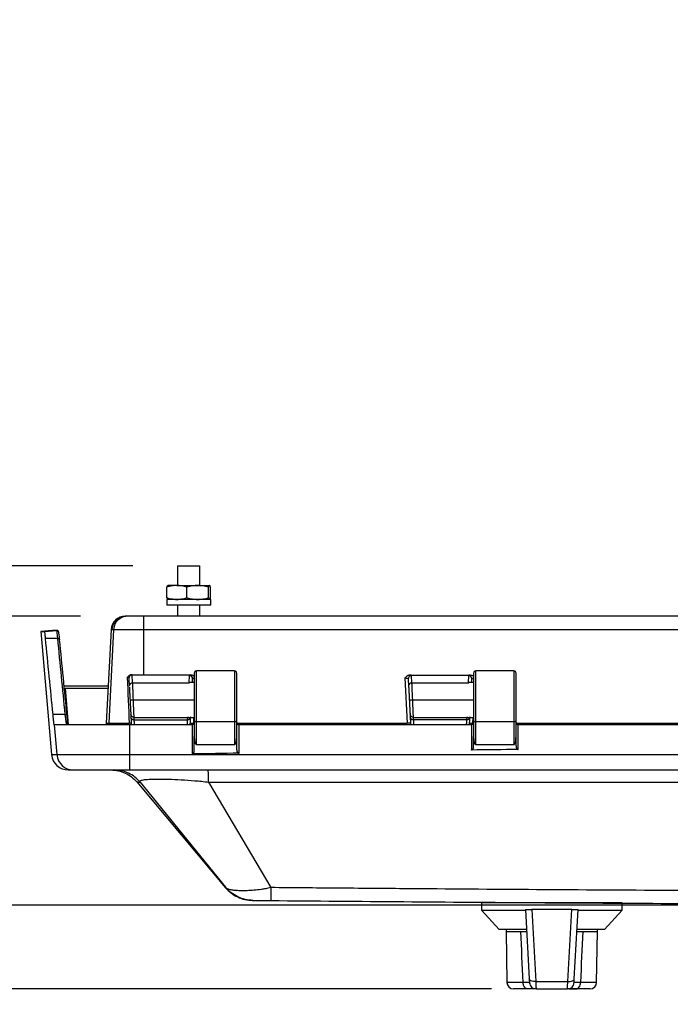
# Model space of a CAD drawing. Header units: inches. Extents: x 2 to 86, y 2 to 66.
# Tile 10 of 34: x 8.6 to 14.4, y 43.8 to 52.6. Entities that reach past the tile are written whole.
import ezdxf

# ---------------------------------------------------------------- set-up
doc = ezdxf.new("R2010")
doc.units = ezdxf.units.IN
doc.header["$LTSCALE"] = 8
doc.header["$MEASUREMENT"] = 0
doc.layers.add('DIMENSIONS', color=140, linetype='Continuous', lineweight=25)
doc.styles.add('SLDTEXTSTYLE0', font='TXT', dxfattribs={"width": 0.7})
doc.dimstyles.new('SLDDIMSTYLE0', dxfattribs={"dimtxt": 0.679688, "dimasz": 1.04, "dimexe": 0, "dimexo": 0.0625, "dimgap": 0.169922, "dimtad": 0, "dimtih": 1, "dimtoh": 1, "dimrnd": 1e-09, "dimzin": 12, "dimdsep": 46, "dimtxsty": 'SLDTEXTSTYLE0', "dimsah": 1, "dimcen": 0.09, "dimadec": 0, "dimazin": 3, "dimtfac": 1, "dimtofl": 0, "dimtmove": 0, "dimatfit": 3, "dimfxl": 0, "dimfrac": 2, "dimtolj": 1, "dimtzin": 12, "dimarcsym": 0})
doc.dimstyles.new('SLDDIMSTYLE1', dxfattribs={"dimtxt": 0.679688, "dimasz": 1.04, "dimexe": 0, "dimexo": 0.0625, "dimgap": 0.169922, "dimtad": 0, "dimtih": 1, "dimtoh": 1, "dimrnd": 1e-09, "dimdsep": 46, "dimtxsty": 'SLDTEXTSTYLE0', "dimsah": 1, "dimcen": 0.09, "dimadec": 0, "dimazin": 2, "dimtfac": 1, "dimtmove": 0, "dimatfit": 0, "dimfxl": 0, "dimfrac": 2, "dimtolj": 1, "dimtzin": 12, "dimarcsym": 0})
doc.dimstyles.new('SLDDIMSTYLE3', dxfattribs={"dimtxt": 0.679688, "dimasz": 1.04, "dimexe": 0, "dimexo": 0.0625, "dimgap": 0.169922, "dimtad": 0, "dimtih": 1, "dimtoh": 1, "dimrnd": 1e-09, "dimzin": 12, "dimdsep": 46, "dimtxsty": 'SLDTEXTSTYLE0', "dimsah": 1, "dimcen": 0.09, "dimadec": 0, "dimazin": 3, "dimtfac": 1, "dimtmove": 0, "dimatfit": 0, "dimfxl": 0, "dimfrac": 2, "dimtolj": 1, "dimtzin": 12, "dimarcsym": 0})

# ---------------------------------------------------------------- blocks, each defined once
blk = doc.blocks.new('_D_7')
at = {"layer": 'DIMENSIONS'}
for p, q in [((3.8093, 51.5711), (3.5811, 51.5711)), ((3.5811, 51.5711), (3.5811, 50.4909)), ((5.8291, 51.5711), (6.0573, 51.5711)), ((6.0573, 51.5711), (6.0573, 50.4909)), ((7.0544, 51.5711), (8.0639, 51.5711)), ((8.0639, 51.5711), (8.0639, 47.2603)), ((3.5811, 50.4909), (3.8093, 50.4909)), ((6.0573, 50.4909), (5.8291, 50.4909)), ((9.104, 47.2603), (7.0639, 47.2603)), ((8.0639, 44.6753), (8.0639, 47.2603)), ((19.571, 44.6753), (7.0639, 44.6753))]:
    blk.add_line(p, q, dxfattribs=at)
for points in [[(8.0639, 47.2603), (7.9039, 46.2203), (8.2239, 46.2203)], [(8.0639, 44.6753), (8.2239, 45.7153), (7.9039, 45.7153)]]:
    blk.add_solid(points, dxfattribs=at)
at = {"layer": 'DIMENSIONS', "char_height": 0.66667, "attachment_point": 1, "style": 'SLDTEXTSTYLE0'}
for s, insert in [('2.59', (3.8093, 52.5827)), ('65.7', (3.8093, 51.3503))]:
    blk.add_mtext(s, dxfattribs=dict(at, insert=insert))
blk = doc.blocks.new('_D_8')
at = {"layer": 'DIMENSIONS'}
for p, q in [((8.0639, 44.6753), (8.0639, 46.6753)), ((19.571, 44.6753), (7.0639, 44.6753)), ((12.7819, 43.9276), (7.0639, 43.9276)), ((8.0639, 39.8964), (8.0639, 43.9276)), ((3.7718, 39.8964), (3.5435, 39.8964)), ((3.5435, 39.8964), (3.5435, 38.8162)), ((5.7915, 39.8964), (6.0198, 39.8964)), ((6.0198, 39.8964), (6.0198, 38.8162)), ((7.0169, 39.8964), (8.0639, 39.8964)), ((3.5435, 38.8162), (3.7718, 38.8162)), ((6.0198, 38.8162), (5.7915, 38.8162))]:
    blk.add_line(p, q, dxfattribs=at)
for points in [[(8.0639, 44.6753), (8.2239, 45.7153), (7.9039, 45.7153)], [(8.0639, 43.9276), (7.9039, 42.8876), (8.2239, 42.8876)]]:
    blk.add_solid(points, dxfattribs=at)
at = {"layer": 'DIMENSIONS', "char_height": 0.66667, "attachment_point": 1, "style": 'SLDTEXTSTYLE0'}
for s, insert in [('0.75', (3.7718, 40.908)), ('19.0', (3.7718, 39.6756))]:
    blk.add_mtext(s, dxfattribs=dict(at, insert=insert))
blk = doc.blocks.new('_D_9')
at = {"layer": 'DIMENSIONS'}
for p, q in [((5.0241, 47.7103), (5.0241, 49.7103)), ((9.5736, 47.7103), (4.0241, 47.7103)), ((4.0142, 46.1603), (3.7859, 46.1603)), ((3.7859, 46.1603), (3.7859, 45.0801)), ((6.0339, 46.1603), (6.2622, 46.1603)), ((6.2622, 46.1603), (6.2622, 45.0801)), ((3.7859, 45.0801), (4.0142, 45.0801)), ((6.2622, 45.0801), (6.0339, 45.0801)), ((12.7819, 43.9276), (4.0241, 43.9276)), ((5.0241, 43.9276), (5.0241, 41.9276))]:
    blk.add_line(p, q, dxfattribs=at)
for points in [[(5.0241, 47.7103), (5.1841, 48.7503), (4.8641, 48.7503)], [(5.0241, 43.9276), (4.8641, 42.8876), (5.1841, 42.8876)]]:
    blk.add_solid(points, dxfattribs=at)
at = {"layer": 'DIMENSIONS', "char_height": 0.66667, "attachment_point": 1, "style": 'SLDTEXTSTYLE0'}
for s, insert in [('3.78', (4.0142, 47.1719)), ('96.1', (4.0142, 45.9395))]:
    blk.add_mtext(s, dxfattribs=dict(at, insert=insert))

msp = doc.modelspace()

# ---------------------------------------------------------------- linework, layer by layer
for p, q in [((9.9736, 47.7103), (9.9736, 47.5353)), ((9.9736, 47.7103), (10.1721, 47.7103)), ((10.1721, 47.5353), (10.1721, 47.7103)), ((9.8773, 47.427), (9.8773, 47.5185)), ((9.9665, 47.5353), (9.8856, 47.5353)), ((9.9665, 47.5353), (10.1534, 47.5353)), ((10.0556, 47.427), (10.0556, 47.5185)), ((10.1534, 47.5353), (10.2598, 47.5353)), ((10.2511, 47.427), (10.2511, 47.5185)), ((10.2684, 47.427), (10.2684, 47.5185)), ((9.876, 47.4103), (9.876, 47.3603)), ((10.2697, 47.4103), (9.876, 47.4103)), ((10.2697, 47.3603), (10.2697, 47.4103)), ((10.2697, 47.3603), (9.876, 47.3603)), ((9.9736, 47.3603), (9.9736, 47.2603)), ((10.1721, 47.2603), (10.1721, 47.3603)), ((9.5102, 47.2603), (9.504, 47.2603)), ((9.5105, 47.2603), (9.5104, 47.2603)), ((9.5259, 47.2603), (9.5105, 47.2603)), ((9.6686, 47.2603), (9.5259, 47.2603)), ((15.0715, 47.2603), (9.6686, 47.2603)), ((8.8535, 47.1336), (8.7489, 47.1244)), ((8.7489, 47.1244), (8.8453, 46.0222)), ((8.7489, 47.1244), (8.7848, 47.1244)), ((8.8535, 47.1336), (8.8889, 47.1336)), ((8.8907, 47.1336), (8.8552, 47.1336)), ((9.3792, 47.1418), (9.3352, 46.3029)), ((9.4011, 47.1418), (9.3571, 46.3029)), ((9.3792, 47.1418), (9.3854, 47.1418)), ((9.3854, 47.1353), (9.3857, 47.1418)), ((9.3855, 47.1418), (9.3857, 47.1418)), ((9.3857, 47.1418), (9.4011, 47.1418)), ((9.4011, 47.1418), (9.6679, 47.1418)), ((9.6679, 47.1418), (9.6678, 46.735)), ((9.6679, 47.1418), (15.0712, 47.1418)), ((8.8978, 47.0621), (8.7913, 47.0621)), ((10.4829, 46.7703), (10.1429, 46.7703)), ((10.1429, 46.3157), (10.1429, 46.7703)), ((10.4829, 46.7703), (10.4829, 46.3157)), ((12.9829, 46.7703), (12.6429, 46.7703)), ((12.6429, 46.3157), (12.6429, 46.7703)), ((12.9829, 46.7703), (12.9829, 46.3157)), ((9.5375, 46.7045), (9.5412, 46.634)), ((9.5712, 46.6654), (9.5675, 46.7359)), ((10.078, 46.7309), (10.0746, 46.6654)), ((10.1229, 46.6663), (10.0815, 46.6663)), ((10.1062, 46.6663), (10.1079, 46.6995)), ((10.1229, 46.7503), (10.1229, 46.3306)), ((10.5029, 46.3306), (10.5029, 46.7503)), ((12.0073, 46.7083), (12.0286, 46.3029)), ((12.0378, 46.6986), (12.0412, 46.634)), ((12.0712, 46.6654), (12.0678, 46.73)), ((12.5779, 46.7297), (12.5746, 46.6654)), ((12.6229, 46.6663), (12.5815, 46.6663)), ((12.6062, 46.6663), (12.6079, 46.6983)), ((12.6229, 46.7503), (12.6229, 46.3306)), ((13.0029, 46.3306), (13.0029, 46.7503)), ((9.3526, 46.6353), (8.9524, 46.6353)), ((8.9657, 46.617), (8.9657, 46.617)), ((8.9657, 46.617), (8.9943, 46.2903)), ((8.9657, 46.617), (9.3517, 46.617)), ((9.5712, 46.6654), (10.0746, 46.6654)), ((10.0746, 46.6654), (10.0815, 46.6645)), ((12.0712, 46.6654), (12.5746, 46.6654)), ((12.5746, 46.6654), (12.5815, 46.6645)), ((10.1229, 46.5103), (9.5778, 46.5103)), ((12.6229, 46.5103), (12.0778, 46.5103)), ((8.9648, 46.3811), (8.8583, 46.3811)), ((8.989, 46.3283), (8.9847, 46.3687)), ((9.5544, 46.3835), (9.5555, 46.3609)), ((9.5843, 46.3552), (10.0614, 46.3552)), ((9.5855, 46.3327), (9.5843, 46.3552)), ((9.5853, 46.3327), (10.0602, 46.3327)), ((10.0614, 46.3552), (10.0602, 46.3327)), ((10.0682, 46.356), (10.0614, 46.3552)), ((10.0682, 46.3543), (10.1229, 46.3543)), ((10.1174, 46.3029), (10.1201, 46.3543)), ((10.1229, 46.3306), (10.1229, 46.1858)), ((10.4829, 46.3157), (10.1429, 46.3157)), ((10.1429, 46.1103), (10.1429, 46.3157)), ((10.4829, 46.3157), (10.4829, 46.1103)), ((10.5029, 46.1858), (10.5029, 46.3306)), ((12.0544, 46.3835), (12.0555, 46.3609)), ((12.0843, 46.3552), (12.5614, 46.3552)), ((12.0855, 46.3327), (12.0843, 46.3552)), ((12.5602, 46.3327), (12.0855, 46.3327)), ((12.5614, 46.3552), (12.5602, 46.3327)), ((12.5682, 46.356), (12.5614, 46.3552)), ((12.5682, 46.3543), (12.6229, 46.3543)), ((12.6174, 46.3029), (12.6201, 46.3543)), ((12.6229, 46.3306), (12.6229, 46.1858)), ((12.9829, 46.3157), (12.6429, 46.3157)), ((12.6429, 46.1103), (12.6429, 46.3157)), ((12.9829, 46.3157), (12.9829, 46.1103)), ((13.0029, 46.1858), (13.0029, 46.3306)), ((8.8689, 46.2903), (8.8688, 46.2903)), ((8.8689, 46.2903), (8.8923, 46.0222)), ((9.542, 46.2903), (8.8689, 46.2903)), ((9.3352, 46.3029), (9.3571, 46.3029)), ((9.3571, 46.3029), (9.5408, 46.3029)), ((9.542, 46.2903), (9.5422, 46.0222)), ((10.1029, 46.2903), (9.542, 46.2903)), ((10.1031, 46.2903), (10.1031, 46.0283)), ((10.5044, 46.3029), (12.0286, 46.3029)), ((12.6029, 46.2903), (10.5231, 46.2903)), ((10.5231, 46.0349), (10.5231, 46.2903)), ((12.603, 46.2903), (12.603, 46.0635)), ((13.0035, 46.3029), (14.5285, 46.3029)), ((13.023, 46.0685), (13.023, 46.2903)), ((15.1029, 46.2903), (13.023, 46.2903)), ((10.1229, 46.0595), (10.1229, 46.1858)), ((10.5029, 46.0661), (10.5029, 46.1858)), ((12.6229, 46.0948), (12.6229, 46.1858)), ((13.0029, 46.0997), (13.0029, 46.1858)), ((10.4829, 46.1103), (10.1429, 46.1103)), ((12.9829, 46.1103), (12.6429, 46.1103)), ((8.8453, 46.0222), (8.8923, 46.0222)), ((8.8923, 46.0222), (9.5422, 46.0222)), ((9.5422, 46.0222), (30.8957, 46.0222)), ((8.9947, 45.8853), (9.0417, 45.8853)), ((9.0417, 45.8853), (9.5438, 45.8853)), ((9.5438, 45.8853), (31.1019, 45.8853)), ((9.6079, 45.7784), (10.4034, 44.8327)), ((9.6082, 45.7784), (9.6079, 45.7784)), ((9.6384, 45.7755), (10.4031, 44.8367)), ((10.2497, 45.7768), (10.8089, 44.8333)), ((12.693, 44.6956), (12.693, 44.6326)), ((13.9528, 44.6956), (12.693, 44.6956)), ((12.7914, 44.7048), (12.7914, 44.6956)), ((12.8378, 44.6956), (12.8378, 44.7045)), ((13.9528, 44.6326), (13.9528, 44.6956)), ((12.693, 44.6326), (12.8504, 44.4594)), ((12.693, 44.6326), (12.9298, 44.6326)), ((12.9298, 44.6326), (13.0869, 44.6326)), ((13.0867, 44.6363), (13.1211, 44.016)), ((13.5014, 44.6363), (13.1443, 44.6363)), ((13.1443, 44.6363), (13.1801, 43.9929)), ((13.4657, 43.9929), (13.5014, 44.6363)), ((13.5246, 44.016), (13.5591, 44.6363)), ((13.5589, 44.6326), (13.9528, 44.6326)), ((13.7953, 44.4594), (13.9528, 44.6326)), ((13.0965, 44.4594), (12.8504, 44.4594)), ((12.9138, 44.4594), (12.9134, 44.4394)), ((12.9134, 44.4394), (12.9213, 43.9856)), ((12.9134, 44.4394), (13.0464, 44.4394)), ((13.7953, 44.4594), (13.5493, 44.4594)), ((13.5994, 44.4394), (13.7323, 44.4394)), ((13.7244, 43.9856), (13.7323, 44.4394)), ((13.7323, 44.4394), (13.732, 44.4594)), ((13.066, 43.9856), (12.9213, 43.9856)), ((13.1801, 43.9929), (13.4657, 43.9929)), ((13.7244, 43.9856), (13.5798, 43.9856)), ((13.1037, 43.9276), (12.9804, 43.9276)), ((13.1819, 43.9276), (13.4639, 43.9276)), ((13.476, 43.9276), (13.4639, 43.9276)), ((13.6654, 43.9276), (13.542, 43.9276))]:
    msp.add_line(p, q)
at = {"flags": 128}
for points in [[(9.6678, 46.735), (9.904, 46.7348), (10.0896, 46.7347)], [(12.0565, 46.7338), (12.355, 46.7337), (12.5895, 46.7336)], [(9.3352, 46.3029), (9.3339, 46.2945), (9.3327, 46.2903)], [(9.3571, 46.3029), (9.3559, 46.2945), (9.3546, 46.2903)], [(13.1037, 43.9276), (13.0965, 43.9287), (13.0894, 43.932), (13.083, 43.9373), (13.0773, 43.9445), (13.0726, 43.9533), (13.069, 43.9633), (13.0668, 43.9742), (13.066, 43.9856)], [(13.1801, 43.9929), (13.1687, 43.9929), (13.1578, 43.9938), (13.1478, 43.9958), (13.1389, 43.9986), (13.1315, 44.0021), (13.126, 44.0063), (13.1225, 44.011), (13.1211, 44.016)], [(13.4657, 43.9929), (13.477, 43.9929), (13.4879, 43.9938), (13.498, 43.9958), (13.5069, 43.9986), (13.5142, 44.0021), (13.5197, 44.0063), (13.5233, 44.011), (13.5246, 44.016)], [(13.542, 43.9276), (13.5493, 43.9287), (13.5563, 43.932), (13.5628, 43.9373), (13.5685, 43.9445), (13.5732, 43.9533), (13.5767, 43.9633), (13.5789, 43.9742), (13.5798, 43.9856)]]:
    msp.add_lwpolyline(points, dxfattribs=at)
for centre, radius, start, end in [((9.504, 47.1353), 0.125, 90, 177), ((9.5105, 47.1353), 0.125, 90.00012, 177.00014), ((9.5259, 47.1353), 0.125, 90.00042, 177.00048), ((15.4101, 47.1704), 5.7423, 179.10339, 180.2854), ((8.8552, 47.1136), 0.02, 90, 95), ((10.1429, 46.7503), 0.02, 90, 180), ((10.4829, 46.7503), 0.02, 0, 90), ((12.6429, 46.7503), 0.02, 90, 180), ((12.9829, 46.7503), 0.02, 0, 90), ((10.1407, 46.3336), 0.018, 189.36406, 276.99646), ((10.4851, 46.3336), 0.018, 263.00354, 350.63594), ((12.6407, 46.3336), 0.018, 189.36406, 276.99646), ((12.9851, 46.3336), 0.018, 263.00354, 350.63594), ((8.9947, 46.0353), 0.15, 185, 270), ((9.0417, 46.0353), 0.15, 184.99779, 269.99824), ((12.5879, 45.9899), 3.0458, 179.39256, 181.96873), ((12.9804, 43.9867), 0.0591, 181, 269.99999), ((13.1819, 43.9867), 0.0591, 183.17983, 270), ((13.4639, 43.9867), 0.0591, 270, 356.82017), ((13.6654, 43.9867), 0.0591, 270.00001, 359)]:
    msp.add_arc(centre, radius, start, end)
for points, knots in [([(9.9665, 47.5353), (9.9522, 47.5353), (9.9381, 47.5339), (9.909, 47.5284), (9.8939, 47.5243), (9.8773, 47.5185)], [0, 0, 0, 0, 0.5, 0.5, 1, 1, 1, 1]), ([(9.8773, 47.5185), (9.8789, 47.5243), (9.8804, 47.5284), (9.8832, 47.5339), (9.8846, 47.5353), (9.886, 47.5353)], [0, 0, 0, 0, 0.5, 0.5, 1, 1, 1, 1]), ([(10.0556, 47.5185), (10.0391, 47.5243), (10.024, 47.5284), (9.9948, 47.5339), (9.9808, 47.5353), (9.9665, 47.5353)], [0, 0, 0, 0, 0.5, 0.5, 1, 1, 1, 1]), ([(10.1534, 47.5353), (10.1377, 47.5353), (10.1223, 47.5339), (10.0903, 47.5284), (10.0737, 47.5243), (10.0556, 47.5185)], [0, 0, 0, 0, 0.5, 0.5, 1, 1, 1, 1]), ([(10.2511, 47.5185), (10.233, 47.5243), (10.2165, 47.5284), (10.1845, 47.5339), (10.1691, 47.5353), (10.1534, 47.5353)], [0, 0, 0, 0, 0.5, 0.5, 1, 1, 1, 1]), ([(10.2598, 47.5353), (10.2584, 47.5353), (10.257, 47.5339), (10.2542, 47.5284), (10.2527, 47.5243), (10.2511, 47.5185)], [0, 0, 0, 0, 0.5, 0.5, 1, 1, 1, 1]), ([(10.2684, 47.5185), (10.2668, 47.5243), (10.2653, 47.5284), (10.2625, 47.5339), (10.2612, 47.5353), (10.2598, 47.5353)], [0, 0, 0, 0, 0.5, 0.5, 1, 1, 1, 1]), ([(9.8773, 47.427), (9.8939, 47.4212), (9.909, 47.4171), (9.9381, 47.4117), (9.9522, 47.4103), (9.9665, 47.4103)], [0, 0, 0, 0, 0.5, 0.5, 1, 1, 1, 1]), ([(9.886, 47.4103), (9.8846, 47.4103), (9.8832, 47.4117), (9.8804, 47.4171), (9.8789, 47.4212), (9.8773, 47.427)], [0, 0, 0, 0, 0.5, 0.5, 1, 1, 1, 1]), ([(9.9665, 47.4103), (9.9808, 47.4103), (9.9948, 47.4117), (10.024, 47.4171), (10.0391, 47.4212), (10.0556, 47.427)], [0, 0, 0, 0, 0.5, 0.5, 1, 1, 1, 1]), ([(10.0556, 47.427), (10.0737, 47.4212), (10.0903, 47.4171), (10.1223, 47.4117), (10.1377, 47.4103), (10.1534, 47.4103)], [0, 0, 0, 0, 0.5, 0.5, 1, 1, 1, 1]), ([(10.1534, 47.4103), (10.1691, 47.4103), (10.1845, 47.4117), (10.2165, 47.4171), (10.233, 47.4212), (10.2511, 47.427)], [0, 0, 0, 0, 0.5, 0.5, 1, 1, 1, 1]), ([(10.2511, 47.427), (10.2527, 47.4212), (10.2542, 47.4171), (10.257, 47.4117), (10.2584, 47.4103), (10.2598, 47.4103)], [0, 0, 0, 0, 0.5, 0.5, 1, 1, 1, 1]), ([(10.2598, 47.4103), (10.2612, 47.4103), (10.2625, 47.4117), (10.2653, 47.4171), (10.2668, 47.4212), (10.2684, 47.427)], [0, 0, 0, 0, 0.5, 0.5, 1, 1, 1, 1]), ([(9.4243, 47.2261), (9.4242, 47.226), (9.411, 47.2175), (9.3938, 47.1879), (9.3882, 47.1572), (9.3854, 47.1418)], [0, 0, 0, 0, 0.0016879, 0.500844, 1, 1, 1, 1]), ([(9.3856, 47.1418), (9.3873, 47.1735), (9.4017, 47.2042), (9.4472, 47.2478), (9.4788, 47.2603), (9.5104, 47.2603)], [0, 0, 0, 0, 0.5, 0.5, 1, 1, 1, 1]), ([(8.7848, 47.1244), (8.7907, 47.1249), (8.8023, 47.1259), (8.8187, 47.1274), (8.8339, 47.1287), (8.8476, 47.1299), (8.8599, 47.131), (8.8709, 47.132), (8.8805, 47.1328), (8.8862, 47.1333), (8.8889, 47.1336)], [0, 0, 0, 0, 0.164644, 0.317654, 0.459136, 0.589223, 0.708086, 0.81595, 0.913117, 1, 1, 1, 1]), ([(8.7913, 47.0621), (8.7911, 47.0644), (8.7906, 47.0692), (8.7899, 47.0759), (8.7893, 47.0823), (8.7887, 47.0884), (8.7881, 47.0941), (8.7874, 47.1005), (8.7867, 47.1071), (8.786, 47.1138), (8.7853, 47.1197), (8.785, 47.1228), (8.7848, 47.1244)], [0, 0, 0, 0, 0.083261, 0.166251, 0.249108, 0.33197, 0.414974, 0.498256, 0.623912, 0.749102, 0.874306, 1, 1, 1, 1]), ([(8.9106, 47.1154), (8.9105, 47.1163), (8.9102, 47.118), (8.9094, 47.1206), (8.9084, 47.1229), (8.9071, 47.125), (8.9056, 47.127), (8.904, 47.1286), (8.9022, 47.13), (8.9003, 47.1312), (8.8983, 47.1321), (8.8964, 47.1328), (8.8944, 47.1333), (8.8925, 47.1336), (8.8912, 47.1336), (8.8906, 47.1336)], [0, 0, 0, 0, 0.091173, 0.180001, 0.266481, 0.350547, 0.432145, 0.511293, 0.588088, 0.662596, 0.734806, 0.804675, 0.872165, 0.937265, 1, 1, 1, 1]), ([(9.5666, 46.737), (9.5664, 46.737), (9.5661, 46.737), (9.5655, 46.737), (9.5645, 46.737), (9.5624, 46.737), (9.5583, 46.7365), (9.5504, 46.7345), (9.5409, 46.7298), (9.5309, 46.7222), (9.5252, 46.7165), (9.5221, 46.7134)], [0, 0, 0, 0, 0.008517, 0.017168, 0.034453, 0.068968, 0.137904, 0.276105, 0.54103, 0.74611, 1, 1, 1, 1]), ([(9.5675, 46.7359), (9.5594, 46.7359), (9.5513, 46.7324), (9.5402, 46.7207), (9.5371, 46.7126), (9.5375, 46.7045)], [0, 0, 0, 0, 0.5, 0.5, 1, 1, 1, 1]), ([(10.1079, 46.6995), (10.1084, 46.7075), (10.1053, 46.7157), (10.0942, 46.7274), (10.0861, 46.7309), (10.078, 46.7309)], [0, 0, 0, 0, 0.5, 0.5, 1, 1, 1, 1]), ([(10.1229, 46.7219), (10.1208, 46.7237), (10.1152, 46.7286), (10.1036, 46.733), (10.0943, 46.7342), (10.0896, 46.7347)], [0, 0, 0, 0, 0.224162, 0.611325, 1, 1, 1, 1]), ([(10.1079, 46.6995), (10.1085, 46.7006), (10.1096, 46.7027), (10.1153, 46.7055), (10.1209, 46.7066), (10.1229, 46.707)], [0, 0, 0, 0, 0.389011, 0.7770735, 1, 1, 1, 1]), ([(12.0565, 46.7338), (12.0552, 46.7337), (12.0524, 46.7337), (12.0484, 46.7331), (12.0444, 46.7322), (12.0405, 46.7311), (12.0367, 46.7296), (12.0331, 46.728), (12.0267, 46.7246), (12.0177, 46.7184), (12.0109, 46.7118), (12.0073, 46.7083)], [0, 0, 0, 0, 0.071464, 0.1431501, 0.2148805, 0.2864334, 0.3575928, 0.4281781, 0.4980687, 0.7379926, 1, 1, 1, 1]), ([(12.0073, 46.7083), (12.0153, 46.7079), (12.0231, 46.7066), (12.0344, 46.703), (12.0377, 46.7007), (12.0378, 46.6986)], [0, 0, 0, 0, 0.5, 0.5, 1, 1, 1, 1]), ([(12.0678, 46.73), (12.0597, 46.73), (12.0516, 46.7265), (12.0405, 46.7148), (12.0374, 46.7066), (12.0378, 46.6986)], [0, 0, 0, 0, 0.5, 0.5, 1, 1, 1, 1]), ([(12.6079, 46.6983), (12.6083, 46.7064), (12.6053, 46.7146), (12.5941, 46.7263), (12.586, 46.7297), (12.5779, 46.7297)], [0, 0, 0, 0, 0.5, 0.5, 1, 1, 1, 1]), ([(12.6229, 46.7207), (12.6208, 46.7225), (12.6152, 46.7274), (12.6035, 46.7319), (12.5942, 46.733), (12.5895, 46.7336)], [0, 0, 0, 0, 0.2268664, 0.6126797, 1, 1, 1, 1]), ([(12.6079, 46.6983), (12.6084, 46.6994), (12.6095, 46.7016), (12.6153, 46.7043), (12.6208, 46.7055), (12.6229, 46.7059)], [0, 0, 0, 0, 0.387803, 0.774663, 1, 1, 1, 1]), ([(9.5712, 46.6654), (9.5631, 46.6654), (9.555, 46.6619), (9.5439, 46.6502), (9.5408, 46.642), (9.5412, 46.634)], [0, 0, 0, 0, 0.5, 0.5, 1, 1, 1, 1]), ([(9.5417, 46.6257), (9.5417, 46.6243), (9.542, 46.6193), (9.5433, 46.5947), (9.5453, 46.5561), (9.5469, 46.5256), (9.5477, 46.5103)], [0, 0, 0, 0, 0.10649, 0.404198, 0.70205, 1, 1, 1, 1]), ([(9.5778, 46.5103), (9.5761, 46.5483), (9.5746, 46.5861), (9.5727, 46.6286), (9.5723, 46.6404), (9.5715, 46.6577), (9.5713, 46.6633), (9.5712, 46.6654)], [0, 0, 0, 0, 0.5, 0.5, 0.75, 0.75, 1, 1, 1, 1]), ([(12.0712, 46.6654), (12.0631, 46.6654), (12.055, 46.6619), (12.0439, 46.6502), (12.0408, 46.642), (12.0412, 46.634)], [0, 0, 0, 0, 0.5, 0.5, 1, 1, 1, 1]), ([(12.0412, 46.634), (12.0412, 46.6339), (12.0413, 46.6334), (12.0413, 46.6321), (12.0415, 46.6297), (12.0417, 46.6259), (12.042, 46.6196), (12.0423, 46.6132), (12.0426, 46.6078), (12.0427, 46.6068), (12.0427, 46.606), (12.0428, 46.6044), (12.043, 46.6003), (12.0438, 46.5855), (12.045, 46.5624), (12.0463, 46.5383), (12.0469, 46.5263), (12.0472, 46.5203), (12.0475, 46.5149), (12.0476, 46.5118), (12.0477, 46.5103)], [0, 0, 0, 0, 0.019555, 0.061251, 0.125113, 0.189006, 0.250229, 0.375241, 0.385337, 0.394551, 0.400199, 0.406541, 0.437841, 0.50043, 0.749576, 0.874698, 0.911895, 0.949086, 0.974541, 1, 1, 1, 1]), ([(12.0778, 46.5103), (12.0761, 46.5483), (12.0746, 46.5861), (12.0727, 46.6286), (12.0723, 46.6404), (12.0715, 46.6577), (12.0713, 46.6633), (12.0712, 46.6654)], [0, 0, 0, 0, 0.5, 0.5, 0.75, 0.75, 1, 1, 1, 1]), ([(9.5477, 46.5103), (9.5478, 46.5091), (9.548, 46.5053), (9.5484, 46.4976), (9.5489, 46.4872), (9.5495, 46.4757), (9.5503, 46.461), (9.5509, 46.4496), (9.5513, 46.4422), (9.5513, 46.4414), (9.5513, 46.4414), (9.5513, 46.4414), (9.5513, 46.4414), (9.5513, 46.4414), (9.5513, 46.4413), (9.5513, 46.4413), (9.5513, 46.4412), (9.5513, 46.4411), (9.5514, 46.4407), (9.5514, 46.4402), (9.5514, 46.4397), (9.5514, 46.4392), (9.5515, 46.4374), (9.5518, 46.4326), (9.5524, 46.4209), (9.5531, 46.4078), (9.5536, 46.3979), (9.5539, 46.392), (9.5541, 46.3878), (9.5543, 46.3849), (9.5543, 46.3839), (9.5544, 46.3835)], [0, 0, 0, 0, 0.019353, 0.061061, 0.125145, 0.188963, 0.250265, 0.375231, 0.390872, 0.39088, 0.390887, 0.390903, 0.390933, 0.390994, 0.391115, 0.391356, 0.391833, 0.392763, 0.394531, 0.397703, 0.402587, 0.405523, 0.406513, 0.43779, 0.500322, 0.648999, 0.750055, 0.802856, 0.875035, 0.947946, 1, 1, 1, 1]), ([(9.5778, 46.5103), (9.5766, 46.5103), (9.5744, 46.5103), (9.5712, 46.5103), (9.5683, 46.5103), (9.5656, 46.5103), (9.5633, 46.5103), (9.5612, 46.5103), (9.5594, 46.5103), (9.5579, 46.5103), (9.5555, 46.5103), (9.5527, 46.5103), (9.5499, 46.5103), (9.5481, 46.5103), (9.5478, 46.5103), (9.5477, 46.5103)], [0, 0, 0, 0, 0.07301, 0.141747, 0.206172, 0.266234, 0.321903, 0.373172, 0.420056, 0.462586, 0.500792, 0.625493, 0.750384, 0.875226, 1, 1, 1, 1]), ([(9.5843, 46.3552), (9.5841, 46.3593), (9.5834, 46.3781), (9.5816, 46.4202), (9.5809, 46.4367), (9.5794, 46.4722), (9.5786, 46.4913), (9.5778, 46.5103)], [0, 0, 0, 0, 0.5, 0.5, 0.75, 0.75, 1, 1, 1, 1]), ([(12.0477, 46.5103), (12.0478, 46.5091), (12.048, 46.5053), (12.0484, 46.4976), (12.0489, 46.4872), (12.0495, 46.4757), (12.0503, 46.461), (12.0509, 46.45), (12.0513, 46.4417), (12.0515, 46.4385), (12.0518, 46.4326), (12.0524, 46.4209), (12.0531, 46.4078), (12.0536, 46.3979), (12.0539, 46.392), (12.0541, 46.3878), (12.0543, 46.3849), (12.0543, 46.3839), (12.0544, 46.3835)], [0, 0, 0, 0, 0.019273, 0.060982, 0.125145, 0.188958, 0.250265, 0.375232, 0.384652, 0.406513, 0.43779, 0.500322, 0.649032, 0.750054, 0.802867, 0.875035, 0.947953, 1, 1, 1, 1]), ([(12.0778, 46.5103), (12.0766, 46.5103), (12.0744, 46.5103), (12.0712, 46.5103), (12.0683, 46.5103), (12.0656, 46.5103), (12.0633, 46.5103), (12.0612, 46.5103), (12.0594, 46.5103), (12.0579, 46.5103), (12.0555, 46.5103), (12.0527, 46.5103), (12.0499, 46.5103), (12.0481, 46.5103), (12.0478, 46.5103), (12.0477, 46.5103)], [0, 0, 0, 0, 0.07301, 0.141747, 0.206171, 0.266234, 0.321902, 0.373171, 0.420055, 0.462585, 0.500792, 0.625493, 0.750384, 0.875226, 1, 1, 1, 1]), ([(12.0843, 46.3552), (12.0841, 46.3593), (12.0834, 46.3781), (12.0816, 46.4202), (12.0809, 46.4367), (12.0794, 46.4722), (12.0786, 46.4913), (12.0778, 46.5103)], [0, 0, 0, 0, 0.5, 0.5, 0.75, 0.75, 1, 1, 1, 1]), ([(8.8688, 46.2903), (8.8688, 46.2903), (8.8687, 46.2904), (8.8685, 46.2909), (8.8683, 46.2918), (8.8681, 46.2929), (8.8679, 46.2944), (8.8674, 46.2974), (8.8666, 46.3032), (8.8654, 46.3134), (8.864, 46.3264), (8.8625, 46.3403), (8.861, 46.3541), (8.8597, 46.367), (8.8588, 46.3764), (8.8583, 46.3811)], [0, 0, 0, 0, 0.0418102, 0.0834762, 0.125042, 0.1665516, 0.2080493, 0.2495796, 0.3744952, 0.4997807, 0.6241133, 0.7486951, 0.8324694, 0.9161167, 1, 1, 1, 1]), ([(8.989, 46.2938), (8.9893, 46.2991), (8.9896, 46.3062), (8.9879, 46.3259), (8.9875, 46.331)], [0, 0, 0, 0, 0.741423, 1, 1, 1, 1]), ([(8.9934, 46.2893), (8.9931, 46.291), (8.9924, 46.2949), (8.9902, 46.3161), (8.989, 46.3283)], [0, 0, 0, 0, 0.42795, 1, 1, 1, 1]), ([(9.5843, 46.3552), (9.5767, 46.3552), (9.5692, 46.3582), (9.5582, 46.3686), (9.5548, 46.3759), (9.5544, 46.3835)], [0, 0, 0, 0, 0.5, 0.5, 1, 1, 1, 1]), ([(9.5853, 46.3327), (9.5777, 46.3327), (9.5702, 46.3357), (9.5594, 46.3461), (9.5559, 46.3534), (9.5555, 46.3609)], [0, 0, 0, 0, 0.5, 0.5, 1, 1, 1, 1]), ([(9.5557, 46.3572), (9.5559, 46.3543), (9.5563, 46.3473), (9.5576, 46.3216), (9.5588, 46.2989), (9.5592, 46.2919)], [0, 0, 0, 0, 0.327269, 0.79304, 1, 1, 1, 1]), ([(9.5884, 46.2903), (9.5881, 46.2943), (9.5872, 46.3083), (9.586, 46.3252), (9.5855, 46.3302), (9.5853, 46.3327)], [0, 0, 0, 0, 0.16852, 0.58972, 1, 1, 1, 1]), ([(10.0602, 46.3327), (10.0601, 46.3303), (10.0597, 46.3255), (10.0587, 46.3107), (10.0579, 46.2985), (10.0576, 46.2944), (10.0573, 46.2903)], [0, 0, 0, 0, 0.40214, 0.831436, 0.831493, 1, 1, 1, 1]), ([(10.0902, 46.3609), (10.0898, 46.3534), (10.0863, 46.3461), (10.0754, 46.3357), (10.0678, 46.3327), (10.0602, 46.3327)], [0, 0, 0, 0, 0.5, 0.5, 1, 1, 1, 1]), ([(10.0865, 46.2903), (10.0872, 46.304), (10.0886, 46.3295), (10.0897, 46.3512), (10.0899, 46.3559), (10.09, 46.3577)], [0, 0, 0, 0, 0.4178999, 0.7742028, 1, 1, 1, 1]), ([(12.0843, 46.3552), (12.0767, 46.3552), (12.0692, 46.3582), (12.0582, 46.3686), (12.0548, 46.3759), (12.0544, 46.3835)], [0, 0, 0, 0, 0.5, 0.5, 1, 1, 1, 1]), ([(12.0855, 46.3327), (12.0779, 46.3327), (12.0703, 46.3357), (12.0594, 46.3461), (12.0559, 46.3534), (12.0555, 46.3609)], [0, 0, 0, 0, 0.5, 0.5, 1, 1, 1, 1]), ([(12.0557, 46.3572), (12.0559, 46.3543), (12.0563, 46.3473), (12.0576, 46.3211), (12.0589, 46.2978), (12.0592, 46.2903)], [0, 0, 0, 0, 0.321591, 0.780924, 1, 1, 1, 1]), ([(12.0855, 46.3327), (12.0845, 46.3301), (12.0824, 46.3251), (12.0857, 46.3085), (12.0867, 46.2943), (12.087, 46.2903)], [0, 0, 0, 0, 0.414882, 0.832479, 1, 1, 1, 1]), ([(12.5602, 46.3327), (12.5601, 46.3303), (12.5597, 46.3255), (12.5587, 46.3107), (12.5579, 46.2985), (12.5576, 46.2944), (12.5573, 46.2903)], [0, 0, 0, 0, 0.402142, 0.831436, 0.831493, 1, 1, 1, 1]), ([(12.5902, 46.3609), (12.5898, 46.3534), (12.5863, 46.3461), (12.5754, 46.3357), (12.5678, 46.3327), (12.5602, 46.3327)], [0, 0, 0, 0, 0.5, 0.5, 1, 1, 1, 1]), ([(12.5865, 46.2903), (12.5872, 46.3043), (12.5886, 46.3298), (12.5897, 46.3514), (12.5899, 46.356), (12.59, 46.3577)], [0, 0, 0, 0, 0.428828, 0.779577, 1, 1, 1, 1]), ([(9.5584, 46.3061), (9.5584, 46.3056), (9.5568, 46.3051), (9.5505, 46.304), (9.546, 46.3034), (9.5408, 46.3029)], [0, 0, 0, 0, 0.5, 0.5, 1, 1, 1, 1]), ([(10.0873, 46.3061), (10.0873, 46.3057), (10.0905, 46.3051), (10.1017, 46.3039), (10.1095, 46.3033), (10.1174, 46.3029)], [0, 0, 0, 0, 0.5, 0.5, 1, 1, 1, 1]), ([(10.1229, 46.3103), (10.1228, 46.3095), (10.1228, 46.3078), (10.1223, 46.3056), (10.1217, 46.3035), (10.1209, 46.3017), (10.1201, 46.3001), (10.1192, 46.2987), (10.1177, 46.2967), (10.1153, 46.2944), (10.1114, 46.2921), (10.1073, 46.2906), (10.1045, 46.2904), (10.1031, 46.2903)], [0, 0, 0, 0, 0.095723, 0.183502, 0.263353, 0.335268, 0.399248, 0.455312, 0.503505, 0.649325, 0.778557, 0.89411, 1, 1, 1, 1]), ([(10.5029, 46.3103), (10.5029, 46.3093), (10.503, 46.3075), (10.5036, 46.3048), (10.5044, 46.3025), (10.5054, 46.3005), (10.5064, 46.2989), (10.5075, 46.2974), (10.5092, 46.2956), (10.5117, 46.2936), (10.5152, 46.2917), (10.519, 46.2905), (10.5216, 46.2904), (10.5229, 46.2903)], [0, 0, 0, 0, 0.110385, 0.21014, 0.299281, 0.377831, 0.445827, 0.503324, 0.561307, 0.687422, 0.800748, 0.903822, 1, 1, 1, 1]), ([(12.0584, 46.3061), (12.0584, 46.3057), (12.0552, 46.3051), (12.0442, 46.3039), (12.0364, 46.3034), (12.0286, 46.3029)], [0, 0, 0, 0, 0.5, 0.5, 1, 1, 1, 1]), ([(12.5873, 46.3061), (12.5873, 46.3057), (12.5905, 46.3051), (12.6017, 46.3039), (12.6095, 46.3033), (12.6174, 46.3029)], [0, 0, 0, 0, 0.5, 0.5, 1, 1, 1, 1]), ([(12.6229, 46.3103), (12.6228, 46.3095), (12.6228, 46.3078), (12.6223, 46.3056), (12.6217, 46.3035), (12.6209, 46.3017), (12.62, 46.3001), (12.6192, 46.2987), (12.6177, 46.2967), (12.6152, 46.2944), (12.6114, 46.2921), (12.6073, 46.2906), (12.6044, 46.2904), (12.603, 46.2903)], [0, 0, 0, 0, 0.095738, 0.183528, 0.263386, 0.335304, 0.399284, 0.455343, 0.503529, 0.649325, 0.77853, 0.894074, 1, 1, 1, 1]), ([(13.0029, 46.3103), (13.0029, 46.3093), (13.003, 46.3075), (13.0036, 46.3048), (13.0044, 46.3025), (13.0054, 46.3005), (13.0064, 46.2989), (13.0075, 46.2974), (13.0092, 46.2956), (13.0117, 46.2936), (13.0152, 46.2917), (13.019, 46.2905), (13.0216, 46.2904), (13.0229, 46.2903)], [0, 0, 0, 0, 0.110385, 0.21014, 0.299281, 0.377831, 0.445827, 0.503324, 0.561307, 0.687422, 0.800747, 0.903822, 1, 1, 1, 1]), ([(10.1229, 46.1858), (10.1229, 46.1769), (10.1233, 46.1673), (10.1253, 46.1487), (10.1268, 46.1398), (10.1307, 46.125), (10.133, 46.1193), (10.138, 46.1119), (10.1405, 46.1103), (10.1429, 46.1103)], [0, 0, 0, 0, 0.25, 0.25, 0.5, 0.5, 0.75, 0.75, 1, 1, 1, 1]), ([(10.4829, 46.1103), (10.4852, 46.1103), (10.4878, 46.1119), (10.4927, 46.1193), (10.4951, 46.125), (10.499, 46.1398), (10.5005, 46.1487), (10.5024, 46.1673), (10.5029, 46.1769), (10.5029, 46.1858)], [0, 0, 0, 0, 0.25, 0.25, 0.5, 0.5, 0.75, 0.75, 1, 1, 1, 1]), ([(12.6229, 46.1858), (12.6229, 46.1769), (12.6233, 46.1673), (12.6253, 46.1487), (12.6268, 46.1398), (12.6307, 46.125), (12.633, 46.1193), (12.638, 46.1119), (12.6405, 46.1103), (12.6429, 46.1103)], [0, 0, 0, 0, 0.25, 0.25, 0.5, 0.5, 0.75, 0.75, 1, 1, 1, 1]), ([(12.9829, 46.1103), (12.9852, 46.1103), (12.9878, 46.1119), (12.9927, 46.1193), (12.9951, 46.125), (12.999, 46.1398), (13.0005, 46.1487), (13.0024, 46.1673), (13.0029, 46.1769), (13.0029, 46.1858)], [0, 0, 0, 0, 0.25, 0.25, 0.5, 0.5, 0.75, 0.75, 1, 1, 1, 1]), ([(10.1031, 46.0283), (10.1037, 46.0283), (10.1049, 46.0284), (10.1067, 46.0288), (10.1085, 46.0295), (10.1103, 46.0305), (10.1121, 46.0318), (10.1137, 46.0333), (10.1154, 46.0351), (10.1169, 46.0371), (10.1185, 46.0399), (10.1201, 46.0435), (10.1216, 46.0481), (10.1226, 46.0535), (10.1228, 46.0573), (10.1229, 46.0595)], [0, 0, 0, 0, 0.0382688, 0.078197, 0.1206132, 0.1661937, 0.2154732, 0.2688706, 0.3267181, 0.3892889, 0.4568205, 0.5682701, 0.6960149, 0.8287327, 1, 1, 1, 1]), ([(10.5029, 46.0661), (10.5029, 46.0649), (10.503, 46.0625), (10.5033, 46.0593), (10.5038, 46.0566), (10.5047, 46.053), (10.5061, 46.0489), (10.5091, 46.0429), (10.5132, 46.0381), (10.5181, 46.0356), (10.5206, 46.035), (10.522, 46.0349), (10.5227, 46.0349), (10.5231, 46.0349)], [0, 0, 0, 0, 0.098952, 0.184031, 0.255242, 0.312583, 0.465394, 0.59262, 0.816623, 0.909354, 0.955001, 0.977572, 1, 1, 1, 1]), ([(12.603, 46.0635), (12.6036, 46.0635), (12.6048, 46.0636), (12.6065, 46.064), (12.6082, 46.0646), (12.6099, 46.0655), (12.6116, 46.0666), (12.6139, 46.0685), (12.6165, 46.0717), (12.6198, 46.0774), (12.6217, 46.0835), (12.6227, 46.0898), (12.6228, 46.0929), (12.6229, 46.0948)], [0, 0, 0, 0, 0.036498, 0.074322, 0.11419, 0.156702, 0.202343, 0.251502, 0.365757, 0.501327, 0.750787, 0.855241, 1, 1, 1, 1]), ([(13.0029, 46.0997), (13.0029, 46.0984), (13.003, 46.0961), (13.0033, 46.0929), (13.004, 46.0893), (13.005, 46.0854), (13.0074, 46.0794), (13.0111, 46.0737), (13.0164, 46.07), (13.0196, 46.0689), (13.0215, 46.0685), (13.0225, 46.0685), (13.023, 46.0685)], [0, 0, 0, 0, 0.101034, 0.184178, 0.249437, 0.385119, 0.499432, 0.748693, 0.873875, 0.936794, 0.968909, 1, 1, 1, 1]), ([(9.3783, 45.8853), (9.4001, 45.8839), (9.4437, 45.8811), (9.5058, 45.8591), (9.5627, 45.8258), (9.5928, 45.7942), (9.6079, 45.7784)], [0, 0, 0, 0, 0.249993, 0.499986, 0.749955, 1, 1, 1, 1]), ([(9.6384, 45.7755), (9.6104, 45.8096), (9.5747, 45.8376), (9.4948, 45.8753), (9.4506, 45.8853), (9.4064, 45.8853)], [0, 0, 0, 0, 0.5, 0.5, 1, 1, 1, 1]), ([(10.2497, 45.7768), (10.2495, 45.8106), (10.2492, 45.8382), (10.2485, 45.8754), (10.2482, 45.8853), (10.2478, 45.8853)], [0, 0, 0, 0, 0.5, 0.5, 1, 1, 1, 1]), ([(9.6384, 45.7755), (9.6346, 45.7805), (9.6349, 45.7848), (9.6444, 45.7921), (9.6535, 45.795), (9.6806, 45.7996), (9.6984, 45.8013), (9.7422, 45.8035), (9.7681, 45.8041), (9.8561, 45.8043), (9.9279, 45.8022), (10.0449, 45.7957), (10.0855, 45.7929), (10.1676, 45.7859), (10.2091, 45.7817), (10.2497, 45.7768)], [0, 0, 0, 0, 0.125, 0.125, 0.25, 0.25, 0.375, 0.375, 0.5, 0.5, 0.75, 0.75, 0.875, 0.875, 1, 1, 1, 1]), ([(9.6079, 45.7784), (9.6079, 45.7784), (9.6105, 45.7782), (9.6181, 45.7774), (9.6213, 45.7771), (9.627, 45.7765), (9.6291, 45.7763), (9.6324, 45.776), (9.6336, 45.7758), (9.6354, 45.7756), (9.636, 45.7756), (9.6369, 45.7755), (9.6372, 45.7755), (9.6379, 45.7754), (9.6382, 45.7753), (9.6384, 45.7755)], [0, 0, 0, 0, 0.5, 0.5, 0.75, 0.75, 0.875, 0.875, 0.9375, 0.9375, 0.96875, 0.96875, 0.984375, 0.984375, 1, 1, 1, 1]), ([(10.2497, 45.7768), (10.4591, 45.7767), (10.6691, 45.7767), (11.0891, 45.7769), (11.299, 45.7769), (11.9285, 45.7769), (12.3482, 45.7769), (13.6074, 45.777), (14.4468, 45.777), (16.9651, 45.7771), (18.644, 45.7771), (22.0018, 45.7771), (23.6806, 45.7771), (26.1989, 45.777), (27.0383, 45.777), (28.2975, 45.7769), (28.7172, 45.7769), (29.3468, 45.7769), (29.5566, 45.7769), (29.9766, 45.7767), (30.1866, 45.7767), (30.396, 45.7768)], [0, 0, 0, 0, 0.03125, 0.03125, 0.0625, 0.0625, 0.125, 0.125, 0.25, 0.25, 0.5, 0.5, 0.75, 0.75, 0.875, 0.875, 0.9375, 0.9375, 0.96875, 0.96875, 1, 1, 1, 1]), ([(10.4031, 44.8367), (10.403, 44.8364), (10.403, 44.8357), (10.4031, 44.8349), (10.4031, 44.8342), (10.4031, 44.8333), (10.4031, 44.8327), (10.4031, 44.833), (10.4031, 44.833)], [0, 0, 0, 0, 0.13993, 0.279826, 0.419729, 0.559632, 0.999328, 1, 1, 1, 1]), ([(10.8089, 44.8333), (10.7919, 44.8292), (10.7768, 44.8261), (10.7487, 44.821), (10.7356, 44.8189), (10.6983, 44.8136), (10.6758, 44.8113), (10.6341, 44.8078), (10.6147, 44.8066), (10.5782, 44.8051), (10.5611, 44.8048), (10.5291, 44.8051), (10.5142, 44.8057), (10.4862, 44.8076), (10.4733, 44.809), (10.4494, 44.8131), (10.4384, 44.8158), (10.4237, 44.8215), (10.4191, 44.8237), (10.4106, 44.8291), (10.4066, 44.8324), (10.4031, 44.8367)], [0, 0, 0, 0, 0.0625, 0.0625, 0.125, 0.125, 0.25, 0.25, 0.375, 0.375, 0.5, 0.5, 0.625, 0.625, 0.75, 0.75, 0.875, 0.875, 0.9375, 0.9375, 1, 1, 1, 1]), ([(10.6482, 44.7189), (10.6014, 44.7194), (10.5547, 44.7302), (10.4703, 44.7708), (10.4326, 44.8004), (10.4031, 44.8367)], [0, 0, 0, 0, 0.5, 0.5, 1, 1, 1, 1]), ([(10.4031, 44.833), (10.419, 44.8163), (10.4509, 44.783), (10.5107, 44.7475), (10.5761, 44.7239), (10.6221, 44.7206), (10.6451, 44.719)], [0, 0, 0, 0, 0.249993, 0.499986, 0.749957, 1, 1, 1, 1]), ([(10.8089, 44.8333), (10.8086, 44.7972), (10.8083, 44.7678), (10.808, 44.728), (10.8079, 44.7175), (10.8079, 44.7175)], [0, 0, 0, 0, 0.5, 0.5, 1, 1, 1, 1]), ([(29.8368, 44.8333), (29.7372, 44.8325), (29.6383, 44.8316), (29.4403, 44.8298), (29.3412, 44.829), (29.0439, 44.8265), (28.8457, 44.8249), (28.2512, 44.8202), (27.8548, 44.8173), (26.6655, 44.8093), (25.8727, 44.8049), (23.4942, 44.7942), (21.9086, 44.7907), (18.7372, 44.7907), (17.1515, 44.7942), (14.773, 44.8049), (13.9802, 44.8093), (12.7909, 44.8173), (12.3945, 44.8202), (11.8, 44.8249), (11.6019, 44.8265), (11.3045, 44.829), (11.2054, 44.8298), (11.0075, 44.8316), (10.9085, 44.8325), (10.8089, 44.8333)], [0, 0, 0, 0, 0.015625, 0.015625, 0.03125, 0.03125, 0.0625, 0.0625, 0.125, 0.125, 0.25, 0.25, 0.5, 0.5, 0.75, 0.75, 0.875, 0.875, 0.9375, 0.9375, 0.96875, 0.96875, 0.984375, 0.984375, 1, 1, 1, 1]), ([(10.6455, 44.719), (10.6454, 44.719), (10.6443, 44.719), (10.6464, 44.7189), (10.6482, 44.7189)], [0, 0, 0, 0, 0.118828, 1, 1, 1, 1]), ([(10.6482, 44.7189), (10.6482, 44.7189), (10.6497, 44.7189), (10.6546, 44.7189), (10.6581, 44.7188), (10.6712, 44.7187), (10.6833, 44.7186), (10.7125, 44.7184), (10.7296, 44.7182), (10.7576, 44.7179), (10.7673, 44.7179), (10.7873, 44.7177), (10.7976, 44.7176), (10.8079, 44.7175)], [0, 0, 0, 0, 0.125, 0.125, 0.25, 0.25, 0.5, 0.5, 0.75, 0.75, 0.875, 0.875, 1, 1, 1, 1]), ([(10.8079, 44.7175), (11.6008, 44.7105), (12.3937, 44.7043), (13.9795, 44.6938), (14.7724, 44.6894), (17.1512, 44.6788), (18.737, 44.6753), (21.9087, 44.6753), (23.4946, 44.6788), (25.8733, 44.6894), (26.6662, 44.6938), (28.252, 44.7043), (29.0449, 44.7105), (29.8378, 44.7175)], [0, 0, 0, 0, 0.125, 0.125, 0.25, 0.25, 0.5, 0.5, 0.75, 0.75, 0.875, 0.875, 1, 1, 1, 1]), ([(13.0867, 44.6363), (13.0867, 44.6363), (13.0879, 44.6363), (13.0935, 44.6363), (13.0979, 44.6363), (13.1091, 44.6363), (13.1159, 44.6363), (13.1301, 44.6363), (13.1374, 44.6363), (13.1443, 44.6363)], [0, 0, 0, 0, 0.25, 0.25, 0.5, 0.5, 0.75, 0.75, 1, 1, 1, 1]), ([(13.5014, 44.6363), (13.5083, 44.6363), (13.5157, 44.6363), (13.5299, 44.6363), (13.5367, 44.6363), (13.5479, 44.6363), (13.5523, 44.6363), (13.5579, 44.6363), (13.5591, 44.6363), (13.5591, 44.6363)], [0, 0, 0, 0, 0.25, 0.25, 0.5, 0.5, 0.75, 0.75, 1, 1, 1, 1]), ([(13.0464, 44.4394), (13.0628, 44.4394), (13.0895, 44.4394), (13.0938, 44.4394), (13.0954, 44.4394)], [0, 0, 0, 0, 0.618285, 1, 1, 1, 1]), ([(13.5509, 44.4394), (13.5537, 44.4394), (13.559, 44.4394), (13.5862, 44.4394), (13.5994, 44.4394)], [0, 0, 0, 0, 0.51459, 1, 1, 1, 1]), ([(13.1229, 43.9834), (13.1229, 43.9836), (13.1178, 43.9839), (13.0981, 43.9847), (13.0837, 43.9851), (13.066, 43.9856)], [0, 0, 0, 0, 0.5, 0.5, 1, 1, 1, 1]), ([(13.1211, 44.016), (13.1214, 44.0111), (13.1216, 44.0066), (13.1221, 43.9986), (13.1223, 43.9951), (13.1226, 43.9893), (13.1227, 43.9871), (13.1229, 43.9841), (13.1229, 43.9834), (13.1229, 43.9834)], [0, 0, 0, 0, 0.25, 0.25, 0.5, 0.5, 0.75, 0.75, 1, 1, 1, 1]), ([(13.1223, 44.0114), (13.1226, 44.0059), (13.1232, 43.9949), (13.1239, 43.9827), (13.1244, 43.9745), (13.1244, 43.9735), (13.1244, 43.973)], [0, 0, 0, 0, 0.249922, 0.499878, 0.749895, 1, 1, 1, 1]), ([(13.1801, 43.9929), (13.1801, 43.9908), (13.1802, 43.9868), (13.1804, 43.9809), (13.1806, 43.9753), (13.1807, 43.97), (13.1808, 43.9651), (13.181, 43.9604), (13.1811, 43.956), (13.1812, 43.9519), (13.1813, 43.9482), (13.1814, 43.9448), (13.1815, 43.9417), (13.1816, 43.9389), (13.1816, 43.9364), (13.1817, 43.9343), (13.1817, 43.9325), (13.1818, 43.9309), (13.1818, 43.9297), (13.1819, 43.9287), (13.1819, 43.9281), (13.1819, 43.9277), (13.1819, 43.9276), (13.1819, 43.9276)], [0, 0, 0, 0, 0.0530782, 0.1056101, 0.1575959, 0.2090355, 0.2599289, 0.3102764, 0.3600778, 0.4093333, 0.4580428, 0.5062066, 0.5538245, 0.6008967, 0.6474233, 0.6934042, 0.7388396, 0.7837296, 0.8280741, 0.8718734, 0.9151274, 0.9578362, 1, 1, 1, 1]), ([(13.4639, 43.9276), (13.4639, 43.9276), (13.4639, 43.9277), (13.4639, 43.9284), (13.4639, 43.9295), (13.464, 43.931), (13.464, 43.9329), (13.4641, 43.9353), (13.4642, 43.9382), (13.4642, 43.9415), (13.4644, 43.9459), (13.4645, 43.952), (13.4648, 43.9602), (13.465, 43.9697), (13.4653, 43.9806), (13.4656, 43.9887), (13.4657, 43.9929)], [0, 0, 0, 0, 0.054255, 0.108836, 0.163743, 0.218976, 0.274537, 0.330424, 0.386638, 0.443178, 0.500047, 0.591913, 0.687841, 0.787832, 0.891885, 1, 1, 1, 1]), ([(13.5213, 43.973), (13.5213, 43.9735), (13.5214, 43.9745), (13.5219, 43.9827), (13.5225, 43.9949), (13.5231, 44.0059), (13.5235, 44.0114)], [0, 0, 0, 0, 0.250105, 0.5001216, 0.7500779, 1, 1, 1, 1]), ([(13.5228, 43.9834), (13.5228, 43.9834), (13.5229, 43.9841), (13.523, 43.9871), (13.5232, 43.9893), (13.5235, 43.9951), (13.5237, 43.9986), (13.5241, 44.0066), (13.5244, 44.0111), (13.5246, 44.016)], [0, 0, 0, 0, 0.25, 0.25, 0.5, 0.5, 0.75, 0.75, 1, 1, 1, 1]), ([(13.5798, 43.9856), (13.5621, 43.9851), (13.5476, 43.9847), (13.528, 43.9839), (13.5228, 43.9836), (13.5228, 43.9834)], [0, 0, 0, 0, 0.5, 0.5, 1, 1, 1, 1]), ([(13.1763, 43.9276), (13.1761, 43.9276), (13.1739, 43.9276), (13.1542, 43.9276), (13.1228, 43.9276), (13.1037, 43.9276)], [0, 0, 0, 0, 0.04448, 0.421737, 1, 1, 1, 1]), ([(13.4743, 43.9285), (13.4745, 43.9285), (13.4748, 43.9285), (13.4809, 43.9285), (13.4819, 43.9285)], [0, 0, 0, 0, 0.829335, 1, 1, 1, 1]), ([(13.542, 43.9276), (13.5287, 43.9276), (13.5167, 43.9276), (13.4955, 43.9276), (13.4865, 43.9276), (13.4797, 43.9276)], [0, 0, 0, 0, 0.5, 0.5, 1, 1, 1, 1]), ([(13.4819, 43.9285), (13.4854, 43.9285), (13.4931, 43.9285), (13.5158, 43.9285), (13.5377, 43.9285), (13.5487, 43.9285)], [0, 0, 0, 0, 0.285562, 0.642912, 1, 1, 1, 1])]:
    msp.add_open_spline(points, degree=3, knots=knots)
for points in [[(8.8889, 47.1336), (8.8894, 47.1336), (8.89, 47.1336), (8.8906, 47.1336)], [(8.8906, 47.1336), (8.8917, 47.1272), (8.8942, 47.1015), (8.8978, 47.0621)], [(8.9177, 47.0497), (8.9142, 47.0857), (8.9116, 47.1092), (8.9106, 47.1154)], [(9.3854, 47.1418), (9.3854, 47.1397), (9.3854, 47.1375), (9.3854, 47.1353)], [(9.3854, 47.1353), (9.3854, 47.1375), (9.3854, 47.1397), (9.3856, 47.1418)], [(8.8583, 46.3811), (8.8359, 46.6081), (8.8135, 46.8351), (8.7913, 47.0621)], [(8.8978, 47.0621), (8.9028, 47.0623), (8.9129, 47.06), (8.9174, 47.0532), (8.9177, 47.0497)], [(8.8978, 47.0621), (8.92, 46.8351), (8.9424, 46.6081), (8.9648, 46.3811)], [(8.9847, 46.3687), (8.9623, 46.5957), (8.9399, 46.8227), (8.9177, 47.0497)], [(9.5221, 46.7134), (9.5283, 46.5766), (9.5345, 46.4398), (9.5408, 46.3029)], [(9.5221, 46.7134), (9.5267, 46.7123), (9.5345, 46.7095), (9.5375, 46.7061), (9.5375, 46.7045)], [(9.5675, 46.7359), (9.5675, 46.7363), (9.5672, 46.7366), (9.5666, 46.737)], [(9.5666, 46.737), (9.5987, 46.7357), (9.6335, 46.735), (9.6678, 46.735)], [(10.0896, 46.7347), (10.0823, 46.7336), (10.0781, 46.7323), (10.078, 46.7309)], [(12.0678, 46.73), (12.0677, 46.7313), (12.0637, 46.7327), (12.0565, 46.7338)], [(12.5895, 46.7336), (12.5822, 46.7324), (12.578, 46.7311), (12.5779, 46.7297)], [(8.9648, 46.3811), (8.9699, 46.3814), (8.9799, 46.379), (8.9845, 46.3723), (8.9847, 46.3687)], [(8.9648, 46.3811), (8.9709, 46.3238), (8.975, 46.2903), (8.976, 46.2903)], [(10.1029, 46.2903), (10.1029, 46.2903), (10.103, 46.2903), (10.1031, 46.2903)], [(10.5231, 46.2903), (10.523, 46.2903), (10.5229, 46.2903), (10.5229, 46.2903)], [(12.6029, 46.2903), (12.6029, 46.2903), (12.603, 46.2903), (12.603, 46.2903)], [(13.023, 46.2903), (13.023, 46.2903), (13.0229, 46.2903), (13.0229, 46.2903)], [(13.023, 46.0685), (12.883, 46.0669), (12.743, 46.0652), (12.603, 46.0635)], [(10.5231, 46.0349), (10.3831, 46.0327), (10.2431, 46.0305), (10.1031, 46.0283)], [(13.066, 43.9856), (13.0594, 44.1389), (13.0528, 44.2904), (13.0464, 44.4394)], [(13.5994, 44.4394), (13.5929, 44.2904), (13.5864, 44.1389), (13.5798, 43.9856)]]:
    msp.add_open_spline(points, degree=3)
at = {"layer": 'DIMENSIONS'}
msp.add_line((19.971, 44.6753), (12.3741, 44.6753), dxfattribs=at)

# ---------------------------------------------------------------- dimensions: what is measured, and where the dimension line sits
for base, p1, p2, dimstyle, picture, middle in [((8.0639127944, 47.2602950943), (19.971041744, 44.6752950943), (9.5039931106, 47.2602950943), 'SLDDIMSTYLE0', '_D_7', (8.0639127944, 51.5711258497)), ((5.0241, 47.7103), (13.1819, 43.9276), (9.9736, 47.7103), 'SLDDIMSTYLE3', '_D_9', (5.0241, 46.1603)), ((8.0639, 43.9276), (19.971, 44.6753), (13.1819, 43.9276), 'SLDDIMSTYLE1', '_D_8', (8.0639, 39.8964))]:
    dim = msp.add_linear_dim(base=base, p1=p1, p2=p2, angle=90, dimstyle=dimstyle, dxfattribs=at)
    dim.commit()
    dim.dimension.update_dxf_attribs({"geometry": picture, "text_midpoint": middle, "dimtype": 160})

doc.saveas('drawing.dxf')
